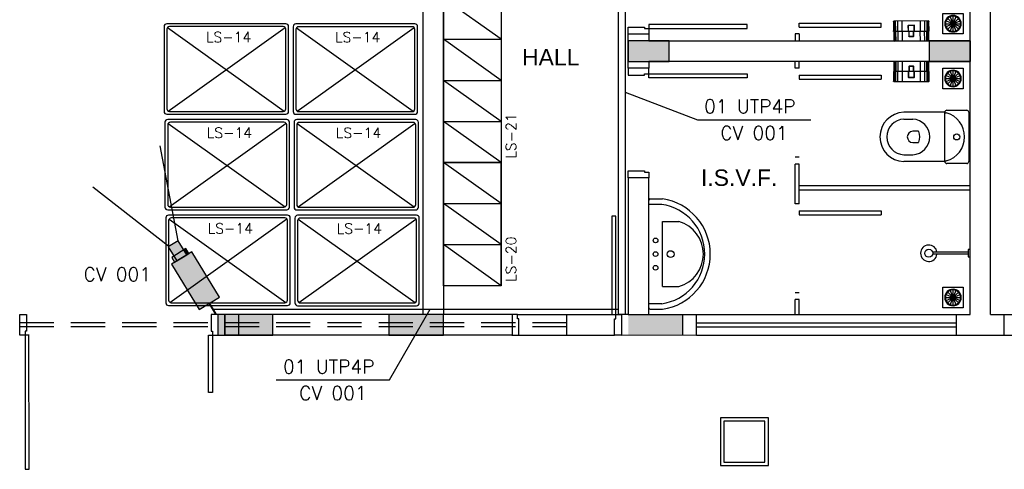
# Model space of a CAD drawing. Extents: x -13.5 to 60.2, y -0.1 to 41.9.
# Tile 21 of 57: x 20.7 to 27.9, y 11.6 to 14.9. Entities that reach past the tile are written whole.
import ezdxf

# ---------------------------------------------------------------- set-up
doc = ezdxf.new("R2010")
doc.units = 0
doc.header["$MEASUREMENT"] = 0
doc.linetypes.add('HIDDEN', pattern=[0.375, 0.25, -0.125])
for name, color, linetype in [('ELETROCALHA', 150, 'Continuous'), ('HTC-PIS', 8, 'Continuous'), ('LINHA', 40, 'Continuous'), ('PAREDES', 8, 'Continuous'), ('TEXTO', 4, 'Continuous'), ('TUB_ELETRICA', 5, 'Continuous'), ('TXT-AMB', 4, 'Continuous')]:
    doc.layers.add(name, color=color, linetype=linetype)
doc.styles.add('20--4-0', font='romans.shx', dxfattribs={"height": 0.08})
doc.styles.add('ROMANS', font='romans')
doc.styles.add('Texto Ambiente 1-50', font='arial.ttf', dxfattribs={"height": 0.12})
pattern_1 = [(201.1065, (896.4457, 105.466), (0.604734, -1.566672), [1.221334, -0.458]), (291.1065, (896.4457, 105.466), (1.566672, 0.604734), [1.221334, -0.458])]

# ---------------------------------------------------------------- blocks, each defined once
blk = doc.blocks.new('PORTA 70')
at = {"layer": 'PAREDES'}
for p, q in [((-95.2983, 46.0042), (-95.2983, 45.2842)), ((-95.2683, 46.0042), (-95.2983, 46.0042)), ((-95.2683, 45.2842), (-95.2683, 46.0042)), ((-95.9883, 45.2842), (-96.0283, 45.2842)), ((-95.9883, 45.2542), (-95.9883, 45.2842)), ((-95.9783, 45.2542), (-95.9883, 45.2542)), ((-95.9783, 45.1342), (-95.9783, 45.2542)), ((-95.2983, 45.2842), (-95.2683, 45.2842)), ((-95.2783, 45.1342), (-95.2783, 45.2542)), ((-95.2783, 45.2542), (-95.2683, 45.2542)), ((-95.2683, 45.2842), (-95.2283, 45.2842)), ((-95.2683, 45.2542), (-95.2683, 45.2842)), ((-96.0283, 45.1342), (-95.9783, 45.1342)), ((-95.2283, 45.1342), (-95.2783, 45.1342))]:
    blk.add_line(p, q, dxfattribs=at)
blk = doc.blocks.new('PORTA BOX')
at = {"layer": 'PAREDES'}
for p, q in [((-120.5369, 27.9594), (-120.5669, 27.9594)), ((-120.5369, 27.3894), (-119.9369, 27.3894)), ((-120.5369, 27.3594), (-120.5369, 27.3894)), ((-119.9369, 27.3594), (-119.9369, 27.3894)), ((-120.5369, 27.3594), (-119.9369, 27.3594))]:
    blk.add_line(p, q, dxfattribs=at)
blk = doc.blocks.new('LS-14')
for p, q in [((-152.1924, 49.622), (-152.1924, 48.752)), ((-151.5524, 49.642), (-152.1724, 49.642)), ((-151.5552, 48.7619), (-152.1654, 49.6172)), ((-152.1642, 48.7558), (-151.5544, 49.6106)), ((-151.5724, 49.622), (-152.1524, 49.622)), ((-151.5324, 48.752), (-151.5324, 49.622)), ((-152.1724, 49.602), (-152.1724, 48.772)), ((-151.5524, 48.772), (-151.5524, 49.602)), ((-152.1524, 48.752), (-151.5724, 48.752)), ((-152.1724, 48.732), (-151.5524, 48.732))]:
    blk.add_line(p, q)
for centre, start, end in [((-152.1724, 49.622), 90, 180), ((-152.1524, 49.602), 90, 180), ((-151.5724, 49.602), 0, 90), ((-151.5524, 49.622), 0, 90), ((-152.1724, 48.752), 180, 270), ((-152.1524, 48.772), 180, 270), ((-151.5724, 48.772), 270, 0), ((-151.5524, 48.752), 270, 0)]:
    blk.add_arc(centre, 0.02, start, end)
at = {"style": '20--4-0'}
blk.add_text('LS-14', height=0.075, rotation=90, dxfattribs=at).set_placement((-152.0583, 49.0382))
blk = doc.blocks.new('LS-20')
for p, q in [((-142.6773, 43.2057), (-143.0973, 43.5057)), ((-142.6773, 42.6057), (-142.6773, 43.5057)), ((-142.6773, 42.9057), (-143.0973, 43.2057)), ((-143.0973, 43.2057), (-142.6773, 43.2057)), ((-142.6773, 42.6057), (-143.0973, 42.9057)), ((-143.0973, 42.9057), (-142.6773, 42.9057))]:
    blk.add_line(p, q)
blk.add_lwpolyline([(-142.6773, 43.5057), (-142.6773, 42.6057), (-143.0973, 42.6057), (-143.0973, 43.5057)], close=True)
at = {"style": '20--4-0'}
blk.add_text('LS-20', height=0.075, rotation=90, dxfattribs=at).set_placement((-142.5672, 42.6335))
blk = doc.blocks.new('LS-21')
for p, q in [((-145.3993, 42.7811), (-145.8193, 43.0811)), ((-145.3993, 42.4811), (-145.8193, 42.7811)), ((-145.8193, 42.7811), (-145.3993, 42.7811)), ((-145.3993, 42.1811), (-145.8193, 42.4811)), ((-145.8193, 42.4811), (-145.3993, 42.4811)), ((-145.3993, 41.8811), (-145.8193, 42.1811)), ((-145.8193, 42.1811), (-145.3993, 42.1811))]:
    blk.add_line(p, q)
blk.add_lwpolyline([(-145.3993, 43.0811), (-145.3993, 41.8811), (-145.8193, 41.8811), (-145.8193, 43.0811)], close=True)
at = {"style": '20--4-0'}
blk.add_text('LS-21', height=0.075, rotation=90, dxfattribs=at).set_placement((-145.2891, 41.9089))
blk = doc.blocks.new('VASO SANITARIO')
for p, q in [((-134.2787, 41.2707), (-134.1337, 41.2707)), ((-134.2937, 41.2557), (-134.5937, 41.2557)), ((-134.5933, 41.2057), (-134.5287, 41.2057)), ((-134.2937, 40.8957), (-134.2937, 41.2557)), ((-134.1187, 41.2557), (-134.1187, 40.8957)), ((-134.4893, 41.1176), (-134.5286, 41.1176)), ((-134.5286, 41.0337), (-134.4893, 41.0337)), ((-134.5933, 40.9457), (-134.5287, 40.9457)), ((-134.2937, 40.8957), (-134.5937, 40.8957)), ((-134.1337, 40.8807), (-134.2787, 40.8807))]:
    blk.add_line(p, q)
blk.add_circle((-134.2062, 41.0757), 0.0225)
for centre, radius, start, end in [((-134.2787, 41.2557), 0.015, 90, 180), ((-134.1337, 41.2557), 0.015, 0, 90), ((-134.5886, 41.0757), 0.1801, 91.61386, 268.38614), ((-134.5882, 41.0757), 0.1301, 92.24661, 267.75339), ((-134.5338, 41.0757), 0.1301, 272.24661, 87.75339), ((-134.2809, 41.2689), 0.0184, 225.73779, 261.13211), ((-134.3296, 41.0757), 0.1809, 284.70476, 75.29524), ((-134.5239, 41.0733), 0.0446, 96.01597, 176.88089), ((-134.4893, 41.1126), 0.005, 30.60813, 90), ((-134.5629, 41.0757), 0.0874, 333.1163, 26.8837), ((-134.524, 41.0781), 0.0446, 182.24135, 264.02487), ((-134.4893, 41.0387), 0.005, 270, 329.39187), ((-134.2809, 40.8825), 0.0184, 98.86789, 134.26221), ((-134.2787, 40.8957), 0.015, 180, 270), ((-134.1337, 40.8957), 0.015, 270, 0)]:
    blk.add_arc(centre, radius, start, end)
blk = doc.blocks.new('CHUVEIR.')
for p, q in [((-134.1241, 41.9327), (-134.3823, 41.9327)), ((-134.1241, 41.9186), (-134.3823, 41.9186)), ((-134.1087, 41.9527), (-134.1241, 41.9527)), ((-134.1241, 41.9527), (-134.1241, 41.8987)), ((-134.1241, 41.8987), (-134.1087, 41.8987))]:
    blk.add_line(p, q)
blk.add_circle((-134.4107, 41.9257), 0.0293)
blk.add_arc((-134.4107, 41.9257), 0.06, 6.73565, 353.26435)
blk = doc.blocks.new('PORTA 140')
at = {"layer": 'PAREDES'}
for p, q in [((-143.3117, 48.139), (-143.2617, 48.139)), ((-143.2617, 48.139), (-143.2617, 48.019)), ((-141.9117, 48.1388), (-141.9117, 48.0188)), ((-141.8617, 48.1388), (-141.9117, 48.1388)), ((-143.2417, 47.989), (-143.3117, 47.989)), ((-143.2717, 48.019), (-143.2717, 47.989)), ((-143.2617, 48.019), (-143.2717, 48.019)), ((-143.2717, 47.989), (-143.2717, 47.009)), ((-143.2417, 47.009), (-143.2446, 47.989)), ((-141.9317, 47.5688), (-141.9317, 47.9888)), ((-141.9317, 47.9888), (-141.9017, 47.9888)), ((-141.9117, 48.0188), (-141.9017, 48.0188)), ((-141.9017, 48.0188), (-141.9017, 47.9888)), ((-141.9017, 47.9888), (-141.9017, 47.5688)), ((-141.9017, 47.9888), (-141.8617, 47.9888)), ((-141.9017, 47.5688), (-141.9317, 47.5688)), ((-143.2717, 47.009), (-143.2417, 47.009))]:
    blk.add_line(p, q, dxfattribs=at)
blk = doc.blocks.new('423ms')
for p, q in [((244.964, -73.2213), (245.749, -73.2213)), ((244.9937, -73.3157), (244.9937, -73.2213)), ((245.7194, -73.3157), (245.7194, -73.2213)), ((244.954, -73.2313), (244.954, -73.3213)), ((245.759, -73.2313), (245.759, -73.3213)), ((245.119, -73.3213), (245.594, -73.3213)), ((245.119, -73.3213), (245.119, -73.4413)), ((245.594, -73.3213), (245.594, -73.4413))]:
    blk.add_line(p, q)
for centre, radius in [((245.2565, -73.2713), 0.0175), ((245.3565, -73.2713), 0.0175), ((245.4565, -73.2713), 0.0175), ((245.3565, -73.3813), 0.025)]:
    blk.add_circle(centre, radius)
for centre, radius, start, end in [((244.964, -73.2313), 0.01, 90, 180), ((245.749, -73.2313), 0.01, 0, 90), ((245.3565, -73.2648), 0.4064, 187.98183, 352.01817), ((245.3565, -73.2648), 0.3664, 187.98183, 352.01817), ((245.3565, -73.3746), 0.2467, 195.68341, 344.31659)]:
    blk.add_arc(centre, radius, start, end)
blk = doc.blocks.new('Papeleira WC')
at = {"color": 0}
for p, q in [((-0.128, 0.0751), (-0.128, 0.1458)), ((-0.127, 0.146), (0.127, 0.146)), ((-0.124, 0.0751), (-0.124, 0.146)), ((-0.116, 0.0751), (-0.116, 0.146)), ((-0.1, 0.0751), (-0.1, 0.146)), ((-0.068, 0.0751), (-0.068, 0.146)), ((0.068, 0.146), (0.068, 0.0751)), ((0.1, 0.146), (0.1, 0.0751)), ((0.116, 0.146), (0.116, 0.0751)), ((0.124, 0.146), (0.124, 0.0751)), ((0.128, 0.1458), (0.128, 0.0751)), ((-0.13, 0.0751), (-0.13, 0.143)), ((0.1296, 0.073), (-0.1296, 0.073)), ((-0.128, 0.0751), (-0.126, 0.0691)), ((-0.122, 0.0691), (-0.124, 0.0751)), ((-0.116, 0.0751), (-0.114, 0.0691)), ((-0.098, 0.0691), (-0.1, 0.0751)), ((-0.066, 0.0691), (-0.068, 0.0751)), ((-0.0237, 0.073), (-0.0237, 0.113)), ((-0.0187, 0.071), (-0.0237, 0.073)), ((-0.0217, 0.115), (0.0217, 0.115)), ((-0.0217, 0.073), (-0.0217, 0.111)), ((-0.0167, 0.071), (-0.0217, 0.073)), ((-0.0197, 0.113), (0.0197, 0.113)), ((0.0217, 0.073), (0.0167, 0.071)), ((0.0237, 0.073), (0.0187, 0.071)), ((0.0217, 0.111), (0.0217, 0.073)), ((0.0237, 0.113), (0.0237, 0.073)), ((0.066, 0.0691), (0.068, 0.0751)), ((0.098, 0.0691), (0.1, 0.0751)), ((0.114, 0.0691), (0.116, 0.0751)), ((0.124, 0.0751), (0.122, 0.0691)), ((0.126, 0.0691), (0.128, 0.0751)), ((0.13, 0.143), (0.13, 0.0751)), ((0.1284, 0.071), (-0.1284, 0.071)), ((-0.128, 0.005), (-0.128, 0.0691)), ((-0.126, 0.001), (-0.126, 0.0691)), ((0.123, 0), (-0.123, 0)), ((-0.122, 0.0001), (-0.122, 0.0691)), ((-0.114, 0), (-0.114, 0.0691)), ((-0.098, 0), (-0.098, 0.0691)), ((-0.066, 0), (-0.066, 0.0691)), ((-0.0187, 0.0361), (-0.0187, 0.071)), ((-0.0167, 0.0381), (-0.0167, 0.071)), ((0.0167, 0.0341), (-0.0167, 0.0341)), ((0.0147, 0.0361), (-0.0147, 0.0361)), ((0.0167, 0.071), (0.0167, 0.0381)), ((0.0187, 0.071), (0.0187, 0.0361)), ((0.066, 0.0691), (0.066, 0)), ((0.098, 0.0691), (0.098, 0)), ((0.114, 0.0691), (0.114, 0)), ((0.122, 0.0691), (0.122, 0.0001)), ((0.126, 0.0691), (0.126, 0.001)), ((0.128, 0.0691), (0.128, 0.005))]:
    blk.add_line(p, q, dxfattribs=at)
for centre, radius, start, end in [((-0.127, 0.143), 0.003, 90.00009, 180.00009), ((0.127, 0.143), 0.003, 0.00009, 90.00009), ((-0.125, 0.0751), 0.005, 180.00009, 216.86997), ((-0.133, 0.0691), 0.005, 0.00009, 36.86997), ((-0.0217, 0.113), 0.002, 90.00009, 180.00009), ((-0.0197, 0.111), 0.002, 90.00009, 180.00009), ((0.0197, 0.111), 0.002, 0.00009, 90.00009), ((0.0217, 0.113), 0.002, 0.00009, 90.00009), ((0.133, 0.0691), 0.005, 143.13021, 180.00009), ((0.125, 0.0751), 0.005, 323.13021, 0.00009), ((-0.123, 0.005), 0.005, 180.00009, 270.00009), ((-0.0167, 0.0361), 0.002, 180.00009, 270.00009), ((-0.0147, 0.0381), 0.002, 180.00009, 270.00009), ((0.0147, 0.0381), 0.002, 270.00009, 0.00009), ((0.0167, 0.0361), 0.002, 270.00009, 0.00009), ((0.123, 0.005), 0.005, 270.00009, 0.00009)]:
    blk.add_arc(centre, radius, start, end, dxfattribs=at)
blk = doc.blocks.new('VBMKVB')
for p, q in [((-146.0768, -56.7298), (-145.966, -56.7298)), ((-146.0726, -56.7086), (-145.9702, -56.751)), ((-146.0726, -56.751), (-145.9702, -56.7086)), ((-146.0605, -56.769), (-145.9822, -56.6906)), ((-145.9822, -56.769), (-146.0605, -56.6906)), ((-146.0426, -56.781), (-146.0002, -56.6786)), ((-146.0002, -56.781), (-146.0426, -56.6786)), ((-146.0214, -56.6744), (-146.0214, -56.7852))]:
    blk.add_line(p, q)
blk.add_lwpolyline([(-146.0964, -56.8048), (-145.9464, -56.8048), (-145.9464, -56.6548), (-146.0964, -56.6548)], close=True)
for radius in [0.0604, 0.0554]:
    blk.add_circle((-146.0214, -56.7298), radius)
blk = doc.blocks.new('cameraextestac.ag')
h = blk.add_hatch(color=1)
h.dxf.hatch_style = 1
h.paths.add_polyline_path([(726.9947, -60.4906), (726.9091, -60.269), (726.4147, -60.4598), (726.5003, -60.6814)])
h.paths.add_polyline_path([(726.4257, -60.6473), (726.4774, -60.6274), (726.4351, -60.5178), (726.3834, -60.5377)], flags=16)
h.paths.add_polyline_path([(726.4791, -60.6267), (726.4368, -60.5171), (726.2829, -60.5765), (726.3252, -60.6861)])
h = blk.add_hatch()
h.set_pattern_fill('ANGLE', color=256, scale=0.24042, angle=-158.89346)
h.set_pattern_definition(pattern_1)
h.paths.add_polyline_path([(726.4147, -60.4598), (726.5003, -60.6814), (726.9947, -60.4906), (726.9091, -60.269)])
h = blk.add_hatch()
h.set_pattern_fill('ANGLE', color=256, scale=0.24042, angle=-158.89346)
h.set_pattern_definition(pattern_1)
h.paths.add_polyline_path([(726.9947, -60.4906), (726.9091, -60.269), (726.4147, -60.4598), (726.5003, -60.6814)])
h = blk.add_hatch(color=1)
h.dxf.hatch_style = 1
h.paths.add_polyline_path([(726.9947, -60.4906), (726.9091, -60.269), (726.4147, -60.4598), (726.5003, -60.6814)])
h = blk.add_hatch(color=7)
h.dxf.hatch_style = 1
h.paths.add_polyline_path([(726.4863, -60.6504), (726.4774, -60.6274), (726.4257, -60.6473), (726.4346, -60.6704)])
h.paths.add_polyline_path([(726.4351, -60.5178), (726.4265, -60.4956), (726.3749, -60.5156), (726.3834, -60.5377)])
h.paths.add_polyline_path([(726.4257, -60.6473), (726.4774, -60.6274), (726.4351, -60.5178), (726.3834, -60.5377)])
h = blk.add_hatch(color=7)
h.dxf.hatch_style = 1
h.paths.add_polyline_path([(726.4257, -60.6473), (726.4346, -60.6704), (726.4863, -60.6504), (726.4774, -60.6274)])
at = {"color": 1, "lineweight": 25}
for p, q in [((726.2854, -60.583), (725.3241, -60.5909)), ((726.3252, -60.6861), (725.6079, -61.3261))]:
    blk.add_line(p, q, dxfattribs=at)
at = {"color": 1}
for points in [[(726.9947, -60.4906), (726.5003, -60.6814), (726.4147, -60.4598), (726.9091, -60.269)], [(726.4791, -60.6267), (726.3252, -60.6861), (726.2829, -60.5765), (726.4368, -60.5171)]]:
    blk.add_lwpolyline(points, close=True, dxfattribs=at)
at = {"color": 1, "const_width": 0.0201}
blk.add_lwpolyline([(726.9519, -60.3798), (727.0739, -60.3327)], dxfattribs=at)
blk.add_lwpolyline([(726.4863, -60.6504), (726.4346, -60.6704), (726.3749, -60.5156), (726.4265, -60.4956)], close=True)

msp = doc.modelspace()

# ---------------------------------------------------------------- hatches: boundary and pattern name
at = {"layer": 'HTC-PIS'}
h = msp.add_hatch(color=256, dxfattribs=at)
h.dxf.hatch_style = 1
h.paths.add_polyline_path([(22.1922, 12.7661), (22.1922, 12.6161), (22.5922, 12.6161), (22.5922, 12.7661)])
h = msp.add_hatch(color=256, dxfattribs=at)
h.dxf.hatch_style = 1
h.paths.add_polyline_path([(23.4422, 12.7661), (23.4422, 12.6161), (23.8422, 12.6161), (23.8422, 12.7661)])
at = {"layer": 'PAREDES', "lineweight": -3}
h = msp.add_hatch(color=256, dxfattribs=at)
h.dxf.hatch_style = 1
h.paths.add_polyline_path([(25.1922, 14.7661), (25.1922, 14.6161), (25.4922, 14.6161), (25.4922, 14.7661)])
h = msp.add_hatch(color=256, dxfattribs=at)
h.dxf.hatch_style = 1
h.paths.add_polyline_path([(27.3922, 14.7661), (27.3922, 14.6161), (27.6922, 14.6161), (27.6922, 14.7661)])
msp.add_hatch(color=256, dxfattribs=at).paths.add_polyline_path([(25.5922, 12.7661), (25.1922, 12.7661), (25.1922, 12.6161), (25.5922, 12.6161)])

# ---------------------------------------------------------------- linework, layer by layer
at = {"layer": 'ELETROCALHA'}
for p, q in [((25.1185, 31.6161), (25.1185, 12.7661)), ((25.1685, 31.6161), (25.1685, 12.7661)), ((25.1685, 12.7661), (25.1185, 12.7661))]:
    msp.add_line(p, q, dxfattribs=at)
at = {"layer": 'LINHA'}
for p, q in [((25.1685, 14.3913), (25.698, 14.1894)), ((23.447, 12.2886), (23.7443, 12.807))]:
    msp.add_line(p, q, dxfattribs=at)
at = {"layer": 'PAREDES', "lineweight": -3}
for p, q in [((27.8422, 12.7661), (27.8422, 18.7661)), ((23.6922, 12.7661), (23.6922, 16.3161)), ((23.8422, 16.3161), (23.8422, 12.7661)), ((27.6922, 12.7661), (27.6922, 15.6161)), ((25.1922, 14.5661), (25.1922, 14.8161)), ((25.1922, 14.8161), (25.3422, 14.8161)), ((25.3422, 14.8161), (25.3422, 14.7661)), ((25.3422, 14.7661), (27.6922, 14.7661)), ((26.4122, 14.8161), (26.4122, 14.7661)), ((26.4422, 14.8161), (26.4122, 14.8161)), ((26.4422, 14.8161), (26.4422, 14.7661)), ((27.6922, 14.7661), (27.6922, 14.6161)), ((27.6922, 14.6161), (25.3422, 14.6161)), ((25.3422, 14.6161), (25.3422, 14.5661)), ((26.4122, 14.5661), (26.4122, 14.6161)), ((26.4422, 14.5661), (26.4422, 14.6161)), ((25.3422, 14.5661), (25.1922, 14.5661)), ((26.4422, 14.5661), (26.4122, 14.5661)), ((26.4422, 13.8661), (26.4122, 13.8661)), ((26.4122, 13.5761), (26.4122, 13.8661)), ((26.4422, 13.5761), (26.4422, 13.8661)), ((27.6922, 13.7061), (26.4422, 13.7061)), ((27.6922, 13.6761), (26.4422, 13.6761)), ((26.4422, 13.5761), (26.4122, 13.5761)), ((26.4422, 12.8761), (26.4122, 12.8761)), ((26.4122, 12.7661), (26.4122, 12.8761)), ((26.4422, 12.7661), (26.4422, 12.8761)), ((20.7422, 12.6163), (20.7422, 12.7663)), ((24.3422, 12.7661), (22.2422, 12.7661)), ((22.3422, 12.7661), (22.3422, 12.6161)), ((23.1922, 12.7661), (23.1622, 12.7661)), ((23.8422, 12.7661), (23.6922, 12.7661)), ((24.3422, 12.7661), (24.3422, 12.6161)), ((25.1922, 12.7673), (25.1422, 12.7673)), ((25.1422, 12.7661), (25.1422, 12.6146)), ((25.3422, 12.7661), (27.5922, 12.7661)), ((25.5922, 12.6161), (25.5922, 12.7661)), ((25.6922, 12.6161), (25.6922, 12.7661)), ((27.5922, 12.6161), (27.5922, 12.7661)), ((27.5922, 12.7661), (27.6922, 12.7661)), ((27.8422, 12.7661), (27.9422, 12.7661)), ((27.9422, 12.6161), (27.9422, 12.7661)), ((27.9422, 12.7661), (28.5004, 12.7661)), ((25.6922, 12.7061), (27.5922, 12.7061)), ((25.6922, 12.6761), (27.5922, 12.6761)), ((22.3422, 12.6161), (22.2422, 12.6161)), ((24.3422, 12.6161), (22.3422, 12.6161)), ((25.6922, 12.6161), (25.1422, 12.6146)), ((25.6922, 12.6161), (27.5922, 12.6161)), ((27.5922, 12.6161), (27.9422, 12.6161)), ((27.9422, 12.6161), (28.5004, 12.6161))]:
    msp.add_line(p, q, dxfattribs=at)
at = {"layer": 'PAREDES'}
for p, q in [((24.3822, 12.7661), (25.0722, 12.7661)), ((24.3922, 12.6161), (25.0922, 12.6161))]:
    msp.add_line(p, q, dxfattribs=at)
at = {"layer": 'PAREDES', "linetype": 'HIDDEN', "lineweight": -3}
for p, q in [((24.7422, 12.6152), (24.7422, 12.7654)), ((24.7422, 12.7063), (20.7422, 12.7063)), ((24.7422, 12.6763), (20.7422, 12.6763))]:
    msp.add_line(p, q, dxfattribs=at)
at = {"layer": 'PAREDES', "lineweight": -3}
for points in [[(25.1922, 14.7661), (25.1922, 14.6161), (25.4922, 14.6161), (25.4922, 14.7661), (25.1922, 14.7661)], [(27.3922, 14.7661), (27.3922, 14.6161), (27.6922, 14.6161), (27.6922, 14.7661), (27.3922, 14.7661)], [(25.1922, 12.7659), (25.3422, 12.7659), (25.3422, 13.7661), (25.1922, 13.7661)], [(22.1922, 12.7661), (22.1922, 12.6161), (22.5922, 12.6161), (22.5922, 12.7661), (22.1922, 12.7661)], [(22.2422, 12.6163), (22.2422, 12.6163), (22.2422, 12.7661), (22.2422, 12.7661)], [(23.4422, 12.7661), (23.4422, 12.6161), (23.8422, 12.6161), (23.8422, 12.7661), (23.4422, 12.7661)], [(25.8916, 11.688), (26.1916, 11.688), (26.1916, 11.988), (25.8916, 11.988)]]:
    msp.add_lwpolyline(points, close=True, dxfattribs=at)
msp.add_lwpolyline([(25.8666, 11.663), (26.2166, 11.663), (26.2166, 12.013), (25.8666, 12.013), (25.8666, 11.663)], dxfattribs=at)
at = {"layer": 'TEXTO', "color": 40}
for p, q in [((25.698, 14.1894), (26.5264, 14.1894)), ((22.6186, 12.2886), (23.447, 12.2886))]:
    msp.add_line(p, q, dxfattribs=at)
at = {"layer": 'TUB_ELETRICA'}
msp.add_line((22.1539, 12.807), (25.1185, 12.807), dxfattribs=at)

# ---------------------------------------------------------------- block references
at = {"layer": 'LINHA', "xscale": -0.7333333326, "yscale": 0.7333333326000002, "zscale": 0.7333333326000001, "rotation": 142.4932250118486}
msp.add_blockref('cameraextestac.ag', (-427.727, 302.3022), dxfattribs=at)
at = {"layer": 'PAREDES', "lineweight": -3}
for name, p, rotation in [('PORTA 70', (-19.942, -80.4122), 270), ('LS-14', (-26.9338, -137.3019), 270), ('LS-14', (-25.9901, -137.3029), 270), ('LS-14', (-26.9275, -138.0009), 270), ('LS-14', (-25.9838, -138.0019), 270), ('423ms', (-47.8791, -232.1482), 90), ('LS-14', (-26.9212, -138.6999), 270), ('LS-14', (-25.9775, -138.7009), 270)]:
    msp.add_blockref(name, p, dxfattribs=dict(at, rotation=rotation))
for name, p in [('PORTA BOX', (146.9791, -12.4933)), ('LS-21', (169.6614, -28.0036)), ('VASO SANITARIO', (161.8009, -27.0112)), ('LS-20', (166.9395, -29.6283)), ('PORTA 70', (120.3704, -32.5181)), ('CHUVEIR.', (161.8009, -28.7112)), ('PORTA 140', (164.0539, -35.3727))]:
    msp.add_blockref(name, p, dxfattribs=at)
at = {"layer": 'PAREDES', "lineweight": -3, "xscale": -1}
for name, p, rotation in [('Papeleira WC', (27.2622, 14.7642), 0.4604208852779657), ('VBMKVB', (173.5885, -41.8387), 180), ('PORTA 70', (-19.942, 109.7944), 270), ('Papeleira WC', (27.2622, 14.6142), 180), ('VBMKVB', (173.5885, -42.2387), 180), ('PORTA BOX', (146.9791, 41.8755), 180), ('PORTA BOX', (146.9791, 40.8839), 180), ('VBMKVB', (173.5885, -43.8387), 180)]:
    msp.add_blockref(name, p, dxfattribs=dict(at, rotation=rotation))

# ---------------------------------------------------------------- texts
at = {"layer": 'TEXTO', "color": 2, "style": 'ROMANS'}
for s, p in [('01 UTP4P', (25.7471, 14.2369)), ('CV 001', (25.8656, 14.0432)), ('CV 001', (21.2096, 13.011)), ('01 UTP4P', (22.6677, 12.3361)), ('CV 001', (22.7862, 12.1425))]:
    msp.add_text(s, height=0.1, dxfattribs=at).set_placement(p)
at = {"layer": 'TXT-AMB', "lineweight": -3, "char_height": 0.12, "width": 2.887209, "attachment_point": 1, "style": 'Texto Ambiente 1-50'}
for s, insert in [('HALL', (24.4155, 14.7064)), ('I.S.V.F.', (25.7239, 13.8266))]:
    msp.add_mtext(s, dxfattribs=dict(at, insert=insert))

doc.saveas('drawing.dxf')
